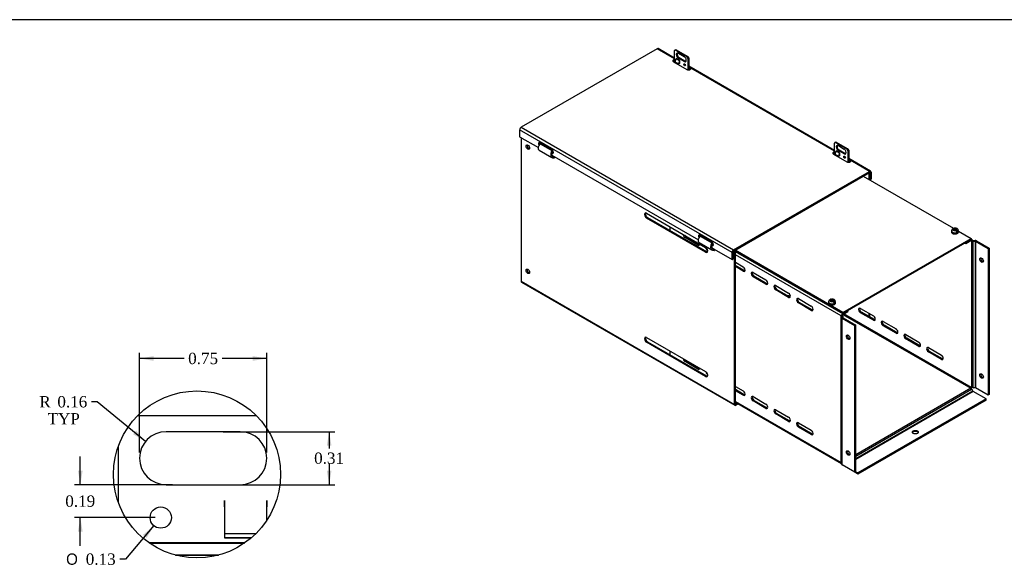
# Model space of a CAD drawing. Header units: inches. Extents: x 1 to 150, y -1 to 99.
# Tile 6 of 7: x 70 to 122, y 70 to 99. Entities that reach past the tile are written whole.
import ezdxf
from ezdxf.enums import TextEntityAlignment as Align
from ezdxf.lldxf.tags import DXFTag

# ---------------------------------------------------------------- set-up
doc = ezdxf.new("R2010")
doc.units = ezdxf.units.IN
doc.header["$MEASUREMENT"] = 0
for name, color, linetype in [('COM55240', 7, 'Continuous'), ('COM55544-5', 7, 'Continuous'), ('COM55545-5', 7, 'Continuous'), ('COM55546-5', 7, 'Continuous'), ('COM55609-5', 7, 'Continuous'), ('Default', 7, 'Continuous'), ('SCS19491', 7, 'Continuous')]:
    doc.layers.add(name, color=color, linetype=linetype)
doc.styles.add('SEACAD_Solid_Edge_ANSI1_Symbols', font='txt')
doc.styles.add('SEACAD_Times_New_Roman', font='times.ttf')
tags = doc.linetypes.add('CENTER2', pattern=[1.125, 0.75, -0.125, 0.125, -0.125]).pattern_tags.tags
tags[10:11] = [DXFTag(74, 4), DXFTag(75, 0), DXFTag(340, '0'), DXFTag(46, 0.0), DXFTag(50, 0.0), DXFTag(44, 0.0), DXFTag(45, 0.0)]
tags[8:9] = [DXFTag(74, 4), DXFTag(75, 0), DXFTag(340, '0'), DXFTag(46, 0.0), DXFTag(50, 0.0), DXFTag(44, 0.0), DXFTag(45, 0.0)]
tags[6:7] = [DXFTag(74, 4), DXFTag(75, 0), DXFTag(340, '0'), DXFTag(46, 0.0), DXFTag(50, 0.0), DXFTag(44, 0.0), DXFTag(45, 0.0)]
tags[4:5] = [DXFTag(74, 4), DXFTag(75, 0), DXFTag(340, '0'), DXFTag(46, 0.0), DXFTag(50, 0.0), DXFTag(44, 0.0), DXFTag(45, 0.0)]
tags = doc.linetypes.add('HIDDEN2', pattern=[0.1875, 0.125, -0.0625]).pattern_tags.tags
tags[6:7] = [DXFTag(74, 4), DXFTag(75, 0), DXFTag(340, '0'), DXFTag(46, 0.0), DXFTag(50, 0.0), DXFTag(44, 0.0), DXFTag(45, 0.0)]
tags[4:5] = [DXFTag(74, 4), DXFTag(75, 0), DXFTag(340, '0'), DXFTag(46, 0.0), DXFTag(50, 0.0), DXFTag(44, 0.0), DXFTag(45, 0.0)]
doc.dimstyles.new('HAMMOND_(STH_-_120x80)', dxfattribs={"dimtxt": 0.6, "dimasz": 0.75, "dimexe": 0.3, "dimexo": 0.3, "dimgap": 0.15, "dimtad": 0, "dimtih": 1, "dimtoh": 1, "dimzin": 0, "dimdsep": 46, "dimtxsty": 'SEACAD_Times_New_Roman', "dimblk1": '_SE_FILLED', "dimblk2": '_SE_FILLED', "dimsah": 1, "dimcen": 0.3, "dimadec": 0, "dimazin": 0, "dimtfac": 0.8, "dimtofl": 0, "dimtmove": 0, "dimatfit": 3, "dimfxl": 1, "dimtolj": 1, "dimtzin": 0, "dimarcsym": 0})

# ---------------------------------------------------------------- blocks, each defined once
blk = doc.blocks.new('SE7')
at = {"layer": 'COM55240', "color": 7, "linetype": 'Continuous'}
for p, q in [((104.274, 97.226), (104.274, 97.85)), ((104.333, 97.893), (104.293, 97.87)), ((104.359, 97.899), (104.319, 97.876)), ((104.319, 97.876), (104.937, 97.519)), ((104.359, 97.899), (104.978, 97.542)), ((104.473, 97.71), (104.783, 97.532)), ((104.301, 97.248), (104.361, 97.431)), ((104.478, 97.146), (104.301, 97.248)), ((104.361, 97.431), (104.538, 97.329)), ((104.363, 97.442), (104.363, 97.442)), ((104.363, 97.44), (104.363, 97.442)), ((104.54, 97.34), (104.363, 97.442)), ((104.473, 97.455), (104.514, 97.478)), ((104.783, 97.276), (104.473, 97.455)), ((104.538, 97.329), (104.478, 97.146)), ((104.514, 97.148), (104.478, 97.146)), ((104.823, 97.3), (104.514, 97.478)), ((104.54, 97.225), (104.514, 97.148)), ((104.54, 97.162), (104.522, 97.172)), ((104.54, 97.208), (104.535, 97.211)), ((104.54, 97.34), (104.54, 97.162)), ((104.54, 97.34), (104.54, 97.34)), ((104.783, 97.276), (104.823, 97.3)), ((104.978, 97.542), (104.937, 97.519)), ((105.022, 97.465), (104.982, 97.442)), ((104.982, 97.442), (104.982, 96.831)), ((105.022, 97.465), (105.022, 96.829)), ((112.818, 92.994), (112.778, 92.971)), ((112.844, 93), (112.804, 92.977)), ((112.804, 92.977), (113.423, 92.62)), ((112.844, 93), (113.463, 92.643)), ((112.76, 92.327), (112.76, 92.951)), ((112.786, 92.349), (112.846, 92.532)), ((112.846, 92.532), (113.023, 92.43)), ((112.848, 92.543), (112.848, 92.543)), ((112.848, 92.541), (112.848, 92.543)), ((113.025, 92.441), (112.848, 92.543)), ((112.959, 92.811), (113.268, 92.633)), ((112.959, 92.556), (112.999, 92.579)), ((113.268, 92.377), (112.959, 92.556)), ((113.308, 92.401), (112.999, 92.579)), ((113.463, 92.643), (113.423, 92.62)), ((113.507, 92.566), (113.467, 92.543)), ((113.467, 92.543), (113.467, 91.932)), ((113.507, 92.566), (113.507, 91.93)), ((112.963, 92.247), (112.786, 92.349)), ((113.023, 92.43), (112.963, 92.247)), ((113, 92.249), (112.963, 92.247)), ((113.025, 92.326), (113, 92.249)), ((113.025, 92.263), (113.007, 92.273)), ((113.025, 92.309), (113.02, 92.312)), ((113.025, 92.441), (113.025, 92.263)), ((113.025, 92.441), (113.025, 92.441)), ((113.268, 92.377), (113.308, 92.401))]:
    blk.add_line(p, q, dxfattribs=at)
for centre, major_axis, start_param, end_param in [((104.355, 97.762), (0.063, -0.108), 2.780226, 3.50296), ((104.395, 97.785), (0.063, -0.108), 2.780226, 3.141593), ((104.473, 97.583), (0.078, -0.135), 2.356194, 5.497787), ((104.514, 97.606), (0.078, -0.135), 3.402495, 5.497787), ((104.342, 97.43), (0.0145, 0.0251), 5.061455, 5.497787), ((104.519, 97.328), (0.0145, 0.0251), 5.061455, 5.497787), ((104.783, 97.404), (-0.078, 0.135), 2.356194, 5.497787), ((104.845, 97.129), (0.0313, -0.0541), 3.842461, 5.582317), ((104.823, 97.427), (-0.078, 0.135), 2.356194, 2.88069), ((104.901, 97.447), (-0.062, 0.108), 4.351022, 5.073756), ((104.941, 97.47), (-0.063, 0.108), 4.351022, 5.073756), ((112.84, 92.863), (0.063, -0.108), 2.780226, 3.50296), ((112.881, 92.886), (0.063, -0.108), 2.780226, 3.141593), ((112.828, 92.531), (0.0145, 0.0251), 5.061455, 5.497787), ((112.959, 92.684), (0.078, -0.135), 2.356194, 5.497787), ((112.999, 92.707), (0.078, -0.135), 3.402495, 5.497787), ((113.268, 92.505), (-0.078, 0.135), 2.356194, 5.497787), ((113.386, 92.548), (-0.062, 0.108), 4.351022, 5.073756), ((113.427, 92.571), (-0.062, 0.108), 4.351022, 5.073756), ((113.004, 92.429), (0.0145, 0.0251), 5.061455, 5.497787), ((113.33, 92.23), (0.0313, -0.0541), 3.842461, 5.582317), ((113.308, 92.528), (-0.078, 0.135), 2.356194, 2.88069)]:
    blk.add_ellipse(centre, major_axis=major_axis, ratio=0.57735, start_param=start_param, end_param=end_param, dxfattribs=at)
for centre in [(104.805, 97.105), (113.29, 92.206)]:
    blk.add_ellipse(centre, major_axis=(0.0313, -0.0541), ratio=0.57735, dxfattribs=at)
at = {"layer": 'COM55544-5', "color": 7, "linetype": 'Continuous'}
for p, q in [((104.227, 97.305), (104.274, 97.278)), ((105.022, 96.905), (105.11, 96.854)), ((105.022, 96.846), (105.048, 96.831)), ((96.132, 93.241), (96.132, 85.62)), ((97.095, 92.572), (97.77, 92.182)), ((97.14, 92.91), (97.764, 92.549)), ((97.221, 92.918), (97.217, 92.865)), ((97.268, 92.891), (97.264, 92.838)), ((97.795, 92.52), (97.764, 92.549)), ((97.767, 92.289), (97.865, 92.233)), ((97.848, 92.167), (97.865, 92.233)), ((97.848, 92.167), (97.876, 92.17)), ((97.896, 92.15), (97.863, 92.169)), ((97.865, 92.233), (97.876, 92.234)), ((97.876, 92.17), (97.89, 92.226)), ((97.9, 92.148), (97.894, 92.223)), ((97.896, 92.15), (97.9, 92.152)), ((97.896, 92.15), (97.9, 92.148)), ((112.712, 92.406), (112.76, 92.379)), ((113.507, 92.006), (113.595, 91.955)), ((113.507, 91.947), (113.533, 91.932)), ((114.546, 91.348), (114.568, 91.335)), ((114.619, 91.364), (114.568, 91.335)), ((114.568, 91.335), (114.568, 91.027)), ((114.597, 91.377), (114.619, 91.364)), ((114.619, 91.364), (114.619, 90.998)), ((102.783, 89.226), (105.921, 87.415)), ((102.834, 89), (102.783, 88.971)), ((105.921, 87.159), (102.783, 88.971)), ((102.834, 89), (105.972, 87.189)), ((105.625, 88.011), (106.25, 87.65)), ((105.707, 88.019), (105.703, 87.966)), ((105.753, 87.992), (105.749, 87.939)), ((105.581, 87.673), (106.255, 87.283)), ((106.281, 87.621), (106.25, 87.65)), ((106.252, 87.39), (106.351, 87.334)), ((106.333, 87.268), (106.351, 87.334)), ((106.333, 87.268), (106.361, 87.271)), ((106.382, 87.251), (106.348, 87.27)), ((106.351, 87.334), (106.362, 87.335)), ((106.361, 87.271), (106.376, 87.327)), ((106.385, 87.249), (106.38, 87.324)), ((106.382, 87.251), (106.385, 87.253)), ((106.382, 87.251), (106.385, 87.249)), ((107.446, 87.223), (107.424, 87.236)), ((107.446, 87.223), (107.497, 87.253)), ((107.446, 79.088), (107.446, 87.223)), ((107.497, 87.253), (107.475, 87.265)), ((107.497, 79.117), (107.497, 87.253)), ((105.972, 87.189), (105.921, 87.159)), ((96.132, 85.62), (107.446, 79.088)), ((96.154, 85.57), (107.468, 79.038)), ((114.568, 83.927), (114.568, 83.757)), ((114.619, 83.898), (114.619, 83.727)), ((102.783, 82.635), (105.921, 80.824)), ((102.834, 82.41), (102.783, 82.38)), ((105.921, 80.569), (102.783, 82.38)), ((102.834, 82.41), (105.972, 80.598)), ((105.972, 80.598), (105.921, 80.569)), ((107.522, 79.102), (107.497, 79.117)), ((107.522, 79.102), (107.601, 79.148)), ((107.522, 79.043), (107.652, 79.118))]:
    blk.add_line(p, q, dxfattribs=at)
for centre, major_axis in [((96.486, 92.734), (0.066, -0.115)), ((96.486, 86.144), (0.067, -0.115))]:
    blk.add_ellipse(centre, major_axis=major_axis, ratio=0.57735, dxfattribs=at)
for centre, major_axis, start_param, end_param in [((96.537, 92.764), (-0.066, 0.115), 0.392819, 2.748773), ((102.783, 89.099), (0.078, -0.135), 2.356194, 5.497787), ((102.834, 89.128), (0.078, -0.135), 3.473487, 5.497787), ((105.921, 87.287), (-0.078, 0.135), 2.356194, 5.497787), ((105.972, 87.316), (-0.078, 0.135), 2.356194, 2.809698), ((96.537, 86.173), (-0.067, 0.115), 0.392819, 2.748773), ((96.208, 85.664), (0.054, 0.0935), 2.356194, 3.141593), ((102.783, 82.508), (0.078, -0.135), 2.356194, 5.497787), ((102.834, 82.537), (0.078, -0.135), 3.473487, 5.497787), ((105.921, 80.696), (-0.078, 0.135), 2.356194, 5.497787), ((105.972, 80.726), (-0.078, 0.135), 2.356194, 2.809698), ((107.522, 79.132), (0.054, 0.0935), 2.356194, 3.926991), ((107.522, 79.132), (0.018, 0.0312), 2.356194, 3.926991)]:
    blk.add_ellipse(centre, major_axis=major_axis, ratio=0.57735, start_param=start_param, end_param=end_param, dxfattribs=at)
for points, knots in [([(97.095, 92.572), (97.091, 92.574), (97.087, 92.577), (97.074, 92.588), (97.066, 92.6), (97.054, 92.627), (97.051, 92.643), (97.048, 92.678), (97.049, 92.698), (97.056, 92.739), (97.061, 92.761), (97.077, 92.804), (97.087, 92.826), (97.111, 92.869), (97.125, 92.89), (97.14, 92.91)], [0.2039603, 0.2039603, 0.2039603, 0.2039603, 0.25, 0.25, 0.375, 0.375, 0.5, 0.5, 0.625, 0.625, 0.75, 0.75, 0.875, 0.875, 1, 1, 1, 1]), ([(97.764, 92.549), (97.752, 92.528), (97.741, 92.506), (97.722, 92.46), (97.714, 92.436), (97.704, 92.39), (97.701, 92.366), (97.699, 92.322), (97.701, 92.301), (97.709, 92.263), (97.715, 92.245), (97.732, 92.215), (97.743, 92.202), (97.768, 92.182), (97.782, 92.175), (97.813, 92.167), (97.83, 92.166), (97.848, 92.167)], [0, 0, 0, 0, 0.125, 0.125, 0.25, 0.25, 0.375, 0.375, 0.5, 0.5, 0.625, 0.625, 0.75, 0.75, 0.875, 0.875, 1, 1, 1, 1]), ([(97.795, 92.52), (97.786, 92.505), (97.778, 92.488), (97.765, 92.453), (97.76, 92.436), (97.753, 92.401), (97.751, 92.383), (97.751, 92.35), (97.752, 92.335), (97.759, 92.306), (97.764, 92.292), (97.777, 92.27), (97.785, 92.26), (97.804, 92.245), (97.815, 92.239), (97.839, 92.233), (97.852, 92.232), (97.865, 92.233)], [0, 0, 0, 0, 0.125, 0.125, 0.25, 0.25, 0.375, 0.375, 0.5, 0.5, 0.625, 0.625, 0.75, 0.75, 0.875, 0.875, 1, 1, 1, 1]), ([(97.876, 92.17), (97.878, 92.17), (97.881, 92.17), (97.886, 92.168), (97.888, 92.167), (97.892, 92.163), (97.893, 92.161), (97.895, 92.156), (97.896, 92.153), (97.896, 92.15)], [0, 0, 0, 0, 0.25, 0.25, 0.5, 0.5, 0.75, 0.75, 1, 1, 1, 1]), ([(105.581, 87.673), (105.577, 87.675), (105.573, 87.678), (105.559, 87.69), (105.551, 87.701), (105.54, 87.728), (105.536, 87.744), (105.533, 87.779), (105.534, 87.799), (105.541, 87.84), (105.547, 87.862), (105.562, 87.905), (105.573, 87.927), (105.596, 87.97), (105.61, 87.991), (105.625, 88.011)], [0.2039603, 0.2039603, 0.2039603, 0.2039603, 0.25, 0.25, 0.375, 0.375, 0.5, 0.5, 0.625, 0.625, 0.75, 0.75, 0.875, 0.875, 1, 1, 1, 1]), ([(106.25, 87.65), (106.237, 87.629), (106.226, 87.607), (106.207, 87.561), (106.2, 87.537), (106.189, 87.491), (106.186, 87.467), (106.185, 87.423), (106.186, 87.402), (106.194, 87.364), (106.201, 87.346), (106.217, 87.316), (106.228, 87.303), (106.253, 87.283), (106.267, 87.276), (106.298, 87.268), (106.315, 87.267), (106.333, 87.268)], [0, 0, 0, 0, 0.125, 0.125, 0.25, 0.25, 0.375, 0.375, 0.5, 0.5, 0.625, 0.625, 0.75, 0.75, 0.875, 0.875, 1, 1, 1, 1]), ([(106.281, 87.621), (106.272, 87.606), (106.264, 87.589), (106.25, 87.554), (106.245, 87.537), (106.238, 87.502), (106.236, 87.484), (106.236, 87.451), (106.237, 87.436), (106.244, 87.407), (106.249, 87.393), (106.262, 87.371), (106.27, 87.361), (106.289, 87.346), (106.3, 87.34), (106.324, 87.334), (106.337, 87.333), (106.351, 87.334)], [0, 0, 0, 0, 0.125, 0.125, 0.25, 0.25, 0.375, 0.375, 0.5, 0.5, 0.625, 0.625, 0.75, 0.75, 0.875, 0.875, 1, 1, 1, 1]), ([(106.361, 87.271), (106.364, 87.271), (106.366, 87.271), (106.371, 87.269), (106.373, 87.268), (106.377, 87.264), (106.378, 87.262), (106.381, 87.257), (106.381, 87.254), (106.382, 87.251)], [0, 0, 0, 0, 0.25, 0.25, 0.5, 0.5, 0.75, 0.75, 1, 1, 1, 1])]:
    blk.add_open_spline(points, degree=3, knots=knots, dxfattribs=at)
at = {"layer": 'COM55545-5', "color": 7, "linetype": 'Continuous'}
for p, q in [((103.35, 97.955), (96.132, 93.788)), ((104.274, 97.422), (103.35, 97.955)), ((104.274, 97.458), (103.404, 97.961)), ((104.219, 97.258), (104.926, 96.85)), ((104.535, 97.212), (104.54, 97.21)), ((104.54, 97.214), (104.537, 97.216)), ((104.823, 97.141), (104.801, 97.154)), ((104.844, 97.107), (104.806, 97.129)), ((112.76, 92.559), (105.022, 97.027)), ((105.109, 96.954), (105.022, 97.004)), ((105.1, 96.891), (105.022, 96.936)), ((105.022, 96.931), (105.127, 96.87)), ((105.1, 96.891), (105.109, 96.954)), ((105.13, 96.869), (105.1, 96.891)), ((105.13, 96.928), (105.13, 96.874)), ((112.76, 92.523), (105.13, 96.928)), ((107.325, 87.149), (96.055, 93.656)), ((96.055, 93.656), (96.055, 93.285)), ((96.132, 93.788), (107.401, 87.282)), ((96.055, 93.285), (97.052, 92.71)), ((97.757, 92.609), (97.138, 92.966)), ((97.768, 92.457), (97.808, 92.434)), ((97.808, 92.434), (97.757, 92.405)), ((97.763, 92.299), (105.537, 87.811)), ((112.704, 92.359), (113.411, 91.951)), ((113.021, 92.313), (113.025, 92.311)), ((113.025, 92.318), (113.023, 92.319)), ((113.308, 92.242), (113.286, 92.255)), ((113.325, 92.217), (113.288, 92.238)), ((114.673, 91.454), (113.507, 92.128)), ((113.602, 92.057), (113.507, 92.112)), ((113.588, 91.993), (113.507, 92.039)), ((113.507, 92.032), (113.613, 91.971)), ((113.602, 92.057), (113.588, 91.993)), ((114.619, 91.449), (113.615, 92.029)), ((113.615, 91.975), (113.615, 92.029)), ((107.401, 87.282), (114.619, 91.449)), ((114.696, 91.405), (114.696, 91.034)), ((107.401, 87.223), (114.619, 91.39)), ((114.619, 91.39), (114.645, 91.376)), ((114.645, 91.005), (114.619, 91.02)), ((114.645, 91.376), (114.645, 91.005)), ((114.696, 91.034), (114.645, 91.005)), ((106.242, 87.71), (105.623, 88.067)), ((106.293, 87.535), (106.242, 87.506)), ((106.249, 87.4), (107.325, 86.779)), ((106.253, 87.558), (106.293, 87.535)), ((107.325, 86.779), (107.325, 87.149)), ((107.325, 86.779), (107.376, 86.808)), ((107.376, 86.808), (107.376, 87.179))]:
    blk.add_line(p, q, dxfattribs=at)
for centre, radius, start, end in [((105.092, 96.918), 0.0395, 13.8922, 64.7824), ((113.549, 91.918), 0.0844, 40.755, 62.5142)]:
    blk.add_arc(centre, radius, start, end, dxfattribs=at)
for centre, major_axis, start_param, end_param in [((103.35, 97.867), (-0.054, -0.0935), 3.141593, 3.926991), ((104.307, 97.309), (0.125, 0), 1.834041, 3.926991), ((104.307, 97.25), (0.125, 0), 1.834041, 2.722104), ((105.014, 96.901), (-0.125, 0), 0.785398, 3.524275), ((96.132, 93.7), (-0.054, -0.0935), 3.926991, 5.497787), ((97.138, 92.864), (0.062, -0.108), 2.356194, 4.83829), ((97.189, 92.894), (0.063, -0.108), 3.561081, 4.543892), ((97.757, 92.507), (-0.062, 0.108), 2.356194, 5.497787), ((112.792, 92.41), (0.125, 0), 1.834041, 3.926991), ((97.808, 92.536), (-0.062, 0.108), 2.356194, 2.722104), ((112.792, 92.351), (0.125, 0), 1.834041, 2.722104), ((113.499, 92.002), (-0.125, 0), 0.785398, 3.524275), ((114.619, 91.361), (-0.054, -0.0935), 2.356194, 3.926991), ((114.619, 91.361), (-0.018, -0.0312), 2.356194, 3.926991), ((105.623, 87.965), (0.062, -0.108), 2.356194, 4.83829), ((105.674, 87.995), (0.063, -0.108), 3.561081, 4.543892), ((106.242, 87.608), (-0.063, 0.108), 2.356194, 5.497787), ((106.293, 87.637), (-0.062, 0.108), 2.356194, 2.722104), ((107.401, 87.193), (0.054, 0.0935), 0.785398, 2.356194), ((107.401, 87.193), (0.018, 0.0312), 0.785398, 2.356194)]:
    blk.add_ellipse(centre, major_axis=major_axis, ratio=0.57735, start_param=start_param, end_param=end_param, dxfattribs=at)
blk.add_open_spline([(113.615, 92.029), (113.617, 92.034), (113.617, 92.039), (113.614, 92.046), (113.613, 92.049), (113.608, 92.053), (113.605, 92.055), (113.602, 92.057)], degree=3, knots=[0, 0, 0, 0, 0.5, 0.5, 0.75, 0.75, 1, 1, 1, 1], dxfattribs=at)
at = {"layer": 'COM55546-5', "color": 7, "linetype": 'Continuous'}
for p, q in [((104.021, 88.512), (104.021, 88.315)), ((104.878, 87.965), (104.827, 87.935)), ((105.512, 87.54), (104.827, 87.935)), ((105.563, 87.569), (104.878, 87.965)), ((119.713, 87.619), (119.99, 87.779)), ((119.99, 87.779), (120.015, 87.764)), ((120.044, 87.843), (120.001, 87.868)), ((120.015, 87.764), (120.066, 87.794)), ((120.015, 87.764), (120.015, 79.986)), ((120.092, 87.788), (120.209, 87.788)), ((120.092, 87.746), (120.209, 87.746)), ((120.092, 87.746), (120.092, 80)), ((120.209, 87.746), (120.209, 79.969)), ((120.285, 87.769), (120.961, 87.379)), ((105.563, 87.569), (105.512, 87.54)), ((106.03, 87.242), (106.029, 87.241)), ((106.031, 87.24), (106.029, 87.241)), ((119.672, 87.642), (119.713, 87.619)), ((119.713, 87.666), (119.713, 87.619)), ((120.234, 87.74), (120.91, 87.35)), ((120.234, 87.74), (120.234, 79.963)), ((120.91, 87.35), (120.961, 87.379)), ((120.91, 87.35), (120.91, 79.573)), ((120.961, 87.379), (120.961, 79.603)), ((107.497, 87.199), (113.19, 83.912)), ((113.114, 83.78), (107.497, 87.023)), ((107.497, 86.623), (107.916, 86.381)), ((107.967, 86.181), (107.497, 86.453)), ((107.916, 86.152), (107.497, 86.394)), ((107.967, 86.181), (107.916, 86.152)), ((108.433, 86.083), (109.118, 85.687)), ((108.484, 85.883), (108.433, 85.853)), ((109.118, 85.458), (108.433, 85.853)), ((109.169, 85.487), (108.484, 85.883)), ((109.169, 85.487), (109.118, 85.458)), ((109.635, 85.389), (110.321, 84.993)), ((109.686, 85.189), (109.635, 85.159)), ((110.321, 84.764), (109.635, 85.159)), ((110.371, 84.793), (109.686, 85.189)), ((110.399, 84.904), (110.289, 84.841)), ((110.371, 84.793), (110.321, 84.764)), ((110.837, 84.695), (111.523, 84.299)), ((110.888, 84.495), (110.837, 84.465)), ((111.523, 84.07), (110.837, 84.465)), ((111.574, 84.099), (110.888, 84.495)), ((111.574, 84.099), (111.523, 84.07)), ((114.133, 84.179), (114.818, 83.783)), ((113.165, 83.809), (113.114, 83.78)), ((113.114, 76.001), (113.114, 83.78)), ((113.125, 83.765), (113.125, 83.698)), ((113.125, 75.921), (113.125, 83.698)), ((113.156, 83.654), (113.832, 83.264)), ((113.156, 75.877), (113.156, 83.654)), ((113.19, 83.853), (113.468, 84.013)), ((113.197, 83.765), (113.197, 83.698)), ((113.202, 83.86), (119.99, 79.942)), ((113.207, 83.683), (113.883, 83.293)), ((120.015, 79.986), (113.253, 83.89)), ((113.468, 84.06), (113.468, 84.013)), ((114.133, 83.949), (114.184, 83.979)), ((114.818, 83.554), (114.133, 83.949)), ((114.869, 83.583), (114.184, 83.979)), ((114.818, 83.554), (114.869, 83.583)), ((113.883, 83.293), (113.832, 83.264)), ((113.832, 75.487), (113.832, 83.264)), ((113.883, 75.516), (113.883, 83.293)), ((115.335, 83.485), (116.02, 83.089)), ((115.335, 83.255), (115.386, 83.285)), ((116.02, 82.86), (115.335, 83.255)), ((116.071, 82.889), (115.386, 83.285)), ((116.02, 82.86), (116.071, 82.889)), ((116.537, 82.791), (117.222, 82.395)), ((116.537, 82.561), (116.588, 82.591)), ((117.222, 82.166), (116.537, 82.561)), ((117.273, 82.195), (116.588, 82.591)), ((117.222, 82.166), (117.273, 82.195)), ((117.739, 82.097), (118.424, 81.701)), ((104.021, 81.921), (104.021, 81.725)), ((117.739, 81.867), (117.79, 81.897)), ((118.424, 81.472), (117.739, 81.867)), ((118.475, 81.501), (117.79, 81.897)), ((118.424, 81.472), (118.475, 81.501)), ((104.878, 81.382), (104.827, 81.353)), ((105.512, 80.957), (104.827, 81.353)), ((105.563, 80.987), (104.878, 81.382)), ((105.563, 80.987), (105.512, 80.957)), ((106.029, 80.659), (106.029, 80.659)), ((106.029, 80.659), (106.029, 80.659)), ((107.497, 80.041), (107.916, 79.799)), ((119.99, 79.942), (113.883, 76.416)), ((120.092, 80), (120.146, 79.969)), ((120.209, 79.969), (120.146, 79.969)), ((120.91, 79.573), (120.234, 79.963)), ((107.967, 79.598), (107.497, 79.87)), ((107.916, 79.569), (107.497, 79.811)), ((107.967, 79.598), (107.916, 79.569)), ((108.433, 79.5), (109.118, 79.105)), ((120.015, 79.868), (113.883, 76.327)), ((120.101, 79.782), (113.883, 76.192)), ((120.119, 79.763), (113.883, 76.163)), ((120.068, 79.837), (120.015, 79.868)), ((120.101, 79.782), (120.068, 79.837)), ((120.794, 79.373), (120.119, 79.763)), ((120.961, 79.603), (120.91, 79.573)), ((107.497, 79.244), (113.114, 76.001)), ((107.497, 79.208), (113.125, 75.959)), ((108.484, 79.3), (108.433, 79.271)), ((109.118, 78.875), (108.433, 79.271)), ((109.169, 78.904), (108.484, 79.3)), ((109.169, 78.904), (109.118, 78.875)), ((120.794, 79.373), (113.999, 75.45)), ((120.794, 79.314), (113.999, 75.391)), ((120.794, 79.314), (120.794, 79.373)), ((109.635, 78.806), (110.321, 78.41)), ((109.686, 78.606), (109.635, 78.577)), ((110.321, 78.181), (109.635, 78.577)), ((110.371, 78.21), (109.686, 78.606)), ((110.371, 78.21), (110.321, 78.181)), ((110.837, 78.112), (111.523, 77.716)), ((110.888, 77.912), (110.837, 77.883)), ((111.523, 77.487), (110.837, 77.883)), ((111.574, 77.516), (110.888, 77.912)), ((111.574, 77.516), (111.523, 77.487)), ((113.114, 76.001), (113.125, 76.007)), ((113.832, 75.487), (113.156, 75.877)), ((113.832, 75.487), (113.883, 75.516)), ((113.999, 75.391), (113.832, 75.487)), ((113.883, 75.517), (113.999, 75.45)), ((113.999, 75.391), (113.999, 75.45))]:
    blk.add_line(p, q, dxfattribs=at)
for centre, start, end in [((119.814, 79.839), 8.0917, 30.1215), ((120.016, 80.189), 269.8785, 291.9083)]:
    blk.add_arc(centre, 0.204, start, end, dxfattribs=at)
for centre, major_axis, start_param, end_param in [((104.827, 88.05), (0.07, -0.122), 3.960805, 5.497787), ((104.878, 88.079), (0.07, -0.122), 4.504887, 5.497787), ((119.99, 87.75), (-0.018, -0.0312), 2.356194, 3.926991), ((119.99, 87.75), (-0.054, -0.0935), 2.356194, 3.788477), ((120.092, 87.809), (0.108, 0), 3.926991, 4.712389), ((120.092, 87.809), (0.036, 0), 3.926991, 4.712389), ((120.209, 87.725), (0.108, 0), 0.785398, 1.570796), ((120.209, 87.725), (0.036, 0), 0.785398, 1.570796), ((105.512, 87.654), (-0.07, 0.122), 2.356194, 3.893177), ((105.563, 87.684), (-0.07, 0.122), 2.356194, 2.770793), ((106.029, 87.356), (0.07, -0.122), 3.964285, 5.497787), ((120.607, 86.767), (0.066, -0.115), 3.534412, 5.890366), ((107.916, 86.266), (-0.07, 0.122), 2.356194, 5.497787), ((107.967, 86.296), (-0.07, 0.122), 2.356194, 2.770793), ((108.433, 85.968), (0.07, -0.122), 2.356194, 5.497787), ((108.484, 85.997), (0.07, -0.122), 3.512392, 5.497787), ((109.118, 85.572), (-0.07, 0.122), 2.356194, 5.497787), ((109.169, 85.602), (-0.07, 0.122), 2.356194, 2.770793), ((109.635, 85.274), (0.07, -0.122), 2.356194, 5.497787), ((109.686, 85.303), (0.07, -0.122), 3.512392, 5.497787), ((110.321, 84.878), (-0.07, 0.122), 2.356194, 5.497787), ((110.371, 84.908), (-0.07, 0.122), 2.356194, 2.770793), ((110.837, 84.58), (0.07, -0.122), 2.356194, 5.497787), ((110.888, 84.609), (0.07, -0.122), 3.512392, 5.497787), ((111.523, 84.184), (-0.07, 0.122), 2.356194, 5.497787), ((111.574, 84.214), (-0.07, 0.122), 2.356194, 2.770793), ((114.133, 84.064), (0.07, -0.122), 2.356194, 5.497787), ((114.184, 84.093), (0.07, -0.122), 3.512392, 5.497787), ((113.19, 83.824), (0.054, 0.0935), 0.785398, 2.356194), ((113.089, 83.765), (-0.036, 0), 3.141593, 3.926991), ((113.233, 83.698), (-0.108, 0), 0, 0.785398), ((113.19, 83.824), (0.018, 0.0312), 0.785398, 2.356194), ((113.089, 83.765), (-0.108, 0), 3.141593, 3.926991), ((113.233, 83.698), (-0.036, 0), 0, 0.785398), ((114.818, 83.668), (-0.07, 0.122), 2.356194, 5.497787), ((114.869, 83.698), (-0.07, 0.122), 2.356194, 2.770793), ((115.335, 83.37), (0.07, -0.122), 2.356194, 5.497787), ((115.386, 83.399), (0.07, -0.122), 3.512392, 5.497787), ((116.02, 82.974), (-0.07, 0.122), 2.356194, 5.497787), ((113.529, 82.681), (0.066, -0.115), 3.534412, 5.890366), ((116.071, 83.004), (-0.07, 0.122), 2.356194, 2.770793), ((116.537, 82.676), (0.07, -0.122), 2.356194, 5.497787), ((116.588, 82.705), (0.07, -0.122), 3.512392, 5.497787), ((117.222, 82.28), (-0.07, 0.122), 2.356194, 5.497787), ((117.273, 82.31), (-0.07, 0.122), 2.356194, 2.770793), ((117.739, 81.982), (0.07, -0.122), 2.356194, 5.497787), ((117.79, 82.011), (0.07, -0.122), 3.512392, 5.497787), ((104.827, 81.467), (0.07, -0.122), 4.032167, 5.497787), ((118.424, 81.586), (-0.07, 0.122), 2.356194, 5.497787), ((118.475, 81.616), (-0.07, 0.122), 2.356194, 2.770793), ((104.878, 81.497), (0.07, -0.122), 4.592472, 5.497787), ((105.512, 81.072), (-0.07, 0.122), 2.356194, 3.821815), ((105.563, 81.101), (-0.07, 0.122), 2.356194, 2.770793), ((106.029, 80.773), (0.07, -0.122), 4.036096, 5.497787), ((120.607, 80.623), (0.066, -0.115), 3.534412, 5.890366), ((119.99, 79.971), (-0.018, -0.0312), 0.785398, 2.356194), ((119.99, 79.971), (-0.054, -0.0935), 1.028266, 2.113357), ((120.209, 79.949), (0.036, 0), 0.785398, 1.570796), ((107.916, 79.684), (-0.07, 0.122), 2.356194, 5.497787), ((107.967, 79.713), (-0.07, 0.122), 2.356194, 2.770793), ((108.433, 79.385), (0.07, -0.122), 2.356194, 5.497787), ((108.484, 79.415), (0.07, -0.122), 3.512392, 5.497787), ((120.119, 79.792), (0.018, -0.0312), 4.712389, 5.497787), ((109.118, 78.99), (-0.07, 0.122), 2.356194, 5.497787), ((109.169, 79.019), (-0.07, 0.122), 2.356194, 2.770793), ((109.635, 78.691), (0.07, -0.122), 2.356194, 5.497787), ((109.686, 78.721), (0.07, -0.122), 3.512392, 5.497787), ((110.321, 78.296), (-0.07, 0.122), 2.356194, 5.497787), ((110.371, 78.325), (-0.07, 0.122), 2.356194, 2.770793), ((110.837, 77.997), (0.07, -0.122), 2.356194, 5.497787), ((110.888, 78.027), (0.07, -0.122), 3.512392, 5.497787), ((111.523, 77.602), (-0.07, 0.122), 2.356194, 5.497787), ((111.574, 77.631), (-0.07, 0.122), 2.356194, 2.770793), ((117.043, 77.557), (0.156, 0), 0.331895, 2.809698), ((113.529, 76.537), (0.067, -0.115), 3.534412, 5.890366), ((113.19, 76.045), (0.054, 0.0935), 2.356194, 2.887929), ((113.233, 75.921), (0.108, 0), 3.141593, 3.926991)]:
    blk.add_ellipse(centre, major_axis=major_axis, ratio=0.57735, start_param=start_param, end_param=end_param, dxfattribs=at)
for centre, major_axis in [((120.556, 86.738), (0.066, -0.115)), ((113.478, 82.651), (-0.066, 0.115)), ((120.556, 80.594), (0.066, -0.115)), ((117.043, 77.615), (-0.156, 0)), ((113.478, 76.507), (-0.066, 0.115))]:
    blk.add_ellipse(centre, major_axis=major_axis, ratio=0.57735, dxfattribs=at)
blk.add_open_spline([(113.125, 76.019), (113.125, 76.017), (113.124, 76.014), (113.12, 76.008), (113.117, 76.005), (113.114, 76.001)], degree=3, knots=[0, 0, 0, 0, 0.5, 0.5, 1, 1, 1, 1], dxfattribs=at)
at = {"layer": 'COM55609-5', "color": 7, "linetype": 'Continuous'}
for p, q in [((114.279, 91.194), (119.071, 88.427)), ((119.333, 88.276), (120.001, 87.891)), ((113.201, 83.965), (120.001, 87.891)), ((120.001, 87.832), (113.201, 83.906)), ((120.001, 87.832), (120.001, 87.891)), ((113.201, 83.965), (107.48, 87.268)), ((113.201, 83.906), (107.497, 87.199)), ((113.201, 83.906), (113.201, 83.965))]:
    blk.add_line(p, q, dxfattribs=at)
at = {"layer": 'SCS19491', "color": 7, "linetype": 'Continuous'}
for p, q in [((118.958, 88.293), (118.958, 88.244)), ((119.039, 88.326), (119.083, 88.303)), ((119.059, 88.392), (119.101, 88.368)), ((119.101, 88.368), (119.059, 88.342)), ((119.083, 88.303), (119.101, 88.317)), ((119.101, 88.368), (119.101, 88.317)), ((119.133, 88.337), (119.101, 88.356)), ((119.101, 88.317), (119.143, 88.344)), ((119.142, 88.394), (119.102, 88.417)), ((119.182, 88.419), (119.142, 88.394)), ((119.142, 88.343), (119.142, 88.394)), ((119.143, 88.344), (119.19, 88.317)), ((119.184, 88.359), (119.152, 88.339)), ((119.204, 88.428), (119.182, 88.419)), ((119.184, 88.369), (119.228, 88.397)), ((119.233, 88.341), (119.184, 88.369)), ((119.184, 88.369), (119.184, 88.32)), ((119.248, 88.405), (119.204, 88.428)), ((119.204, 88.382), (119.204, 88.428)), ((119.297, 88.243), (119.225, 88.284)), ((119.333, 88.244), (119.333, 88.293)), ((112.537, 84.627), (112.579, 84.603)), ((112.619, 84.628), (112.579, 84.651)), ((112.66, 84.653), (112.619, 84.628)), ((112.619, 84.577), (112.619, 84.628)), ((112.682, 84.663), (112.66, 84.653)), ((112.662, 84.604), (112.706, 84.631)), ((112.726, 84.64), (112.682, 84.663)), ((112.682, 84.616), (112.682, 84.663)), ((112.436, 84.528), (112.436, 84.479)), ((112.516, 84.56), (112.56, 84.537)), ((112.579, 84.603), (112.536, 84.576)), ((112.56, 84.537), (112.578, 84.551)), ((112.578, 84.551), (112.621, 84.578)), ((112.579, 84.603), (112.579, 84.552)), ((112.611, 84.572), (112.579, 84.59)), ((112.621, 84.578), (112.668, 84.551)), ((112.662, 84.593), (112.63, 84.573)), ((112.71, 84.576), (112.662, 84.604)), ((112.662, 84.604), (112.662, 84.555)), ((112.775, 84.477), (112.703, 84.519)), ((112.811, 84.479), (112.811, 84.528))]:
    blk.add_line(p, q, dxfattribs=at)
for centre, radius, start, end in [((119.079, 88.297), 0.12, 125.9678, 181.3101), ((119.119, 88.246), 0.113, 122.3801, 135.361), ((119.145, 88.197), 0.243, 61.865, 110.8154), ((119.113, 88.196), 0.144, 9.0275, 57.3569), ((119.264, 88.341), 0.0663, 104.2365, 122.8956), ((119.155, 88.22), 0.144, 9.0278, 57.3565), ((119.2, 88.293), 0.132, 0.2217, 63.1179), ((112.557, 84.531), 0.12, 125.9678, 181.3101), ((112.623, 84.431), 0.243, 61.865, 110.8154), ((112.742, 84.576), 0.0663, 104.2365, 122.8956), ((112.678, 84.527), 0.132, 0.2217, 63.1179), ((112.597, 84.481), 0.113, 122.3801, 135.361), ((112.591, 84.43), 0.144, 9.0275, 57.3569), ((112.633, 84.455), 0.144, 9.0278, 57.3565)]:
    blk.add_arc(centre, radius, start, end, dxfattribs=at)
for centre, major_axis, start_param, end_param in [((119.146, 88.293), (0.187, 0), 3.138596, 6.283185), ((119.146, 88.367), (0.0975, 0), 2.668961, 3.601967), ((119.146, 88.367), (-0.0975, 0), 1.086759, 2.043428), ((119.146, 88.367), (0.0975, 0), 1.189355, 2.043428), ((119.146, 88.367), (-0.0975, 0), 2.668961, 3.704562), ((119.146, 88.293), (0.187, 0), 0, 0.001447), ((119.146, 88.244), (-0.188, 0), 6.256969, 6.283185), ((119.146, 88.244), (-0.188, 0), 0, 3.141593), ((119.146, 88.306), (0.186, 0), 5.336001, 5.659573), ((119.146, 88.244), (-0.188, 0), 3.141593, 3.161877), ((112.624, 84.601), (0.0975, 0), 2.668961, 3.601967), ((112.624, 84.601), (0.0975, 0), 1.189355, 2.043428), ((112.624, 84.601), (-0.0975, 0), 2.668961, 3.704562), ((112.624, 84.528), (0.187, 0), 3.138596, 6.283185), ((112.624, 84.479), (-0.188, 0), 6.256969, 6.283185), ((112.624, 84.479), (-0.188, 0), 0, 3.141593), ((112.624, 84.601), (-0.0975, 0), 1.086759, 2.043428), ((112.624, 84.54), (0.186, 0), 5.336001, 5.659573), ((112.624, 84.528), (0.187, 0), 0, 0.001447), ((112.624, 84.479), (-0.188, 0), 3.141593, 3.161877)]:
    blk.add_ellipse(centre, major_axis=major_axis, ratio=0.57735, start_param=start_param, end_param=end_param, dxfattribs=at)
for points, knots in [([(119.008, 88.395), (119.009, 88.395), (119.009, 88.395), (119.012, 88.397), (119.014, 88.399), (119.02, 88.401), (119.023, 88.401), (119.03, 88.402), (119.033, 88.402), (119.04, 88.4), (119.044, 88.399), (119.052, 88.396), (119.055, 88.395), (119.059, 88.392)], [0.3595469, 0.3595469, 0.3595469, 0.3595469, 0.375, 0.375, 0.5, 0.5, 0.625, 0.625, 0.75, 0.75, 0.875, 0.875, 1, 1, 1, 1]), ([(119.102, 88.417), (119.098, 88.419), (119.094, 88.421), (119.087, 88.424), (119.083, 88.425), (119.076, 88.426), (119.072, 88.426), (119.066, 88.426), (119.063, 88.425), (119.057, 88.423), (119.054, 88.422), (119.049, 88.418), (119.047, 88.416), (119.043, 88.41), (119.041, 88.407), (119.039, 88.4), (119.038, 88.397), (119.037, 88.393)], [0, 0, 0, 0, 0.125, 0.125, 0.25, 0.25, 0.375, 0.375, 0.5, 0.5, 0.625, 0.625, 0.75, 0.75, 0.875, 0.875, 1, 1, 1, 1]), ([(118.959, 88.248), (118.959, 88.247), (118.957, 88.237), (118.962, 88.216), (118.977, 88.19), (118.998, 88.169), (119.012, 88.16), (119.019, 88.156)], [0, 0, 0, 0, 0.019075, 0.292941, 0.562461, 0.841665, 1, 1, 1, 1]), ([(119.019, 88.156), (119.025, 88.153), (119.042, 88.144), (119.077, 88.132), (119.121, 88.125), (119.167, 88.125), (119.212, 88.132), (119.253, 88.145), (119.288, 88.164), (119.315, 88.188), (119.329, 88.215), (119.335, 88.236), (119.333, 88.246), (119.333, 88.247)], [0, 0, 0, 0, 0.056885, 0.163155, 0.269124, 0.374871, 0.480841, 0.587439, 0.695264, 0.804525, 0.898938, 0.990084, 1, 1, 1, 1]), ([(112.486, 84.629), (112.486, 84.629), (112.486, 84.629), (112.489, 84.631), (112.492, 84.633), (112.498, 84.635), (112.501, 84.636), (112.508, 84.636), (112.511, 84.636), (112.518, 84.635), (112.522, 84.634), (112.529, 84.631), (112.533, 84.629), (112.537, 84.627)], [0.3595469, 0.3595469, 0.3595469, 0.3595469, 0.375, 0.375, 0.5, 0.5, 0.625, 0.625, 0.75, 0.75, 0.875, 0.875, 1, 1, 1, 1]), ([(112.579, 84.651), (112.575, 84.653), (112.572, 84.655), (112.564, 84.658), (112.561, 84.659), (112.553, 84.66), (112.55, 84.661), (112.543, 84.66), (112.54, 84.66), (112.534, 84.657), (112.532, 84.656), (112.527, 84.652), (112.525, 84.65), (112.521, 84.645), (112.519, 84.642), (112.516, 84.635), (112.516, 84.631), (112.515, 84.627)], [0, 0, 0, 0, 0.125, 0.125, 0.25, 0.25, 0.375, 0.375, 0.5, 0.5, 0.625, 0.625, 0.75, 0.75, 0.875, 0.875, 1, 1, 1, 1]), ([(112.437, 84.482), (112.436, 84.482), (112.434, 84.472), (112.44, 84.45), (112.454, 84.424), (112.475, 84.404), (112.49, 84.395), (112.496, 84.391)], [0, 0, 0, 0, 0.019075, 0.292941, 0.562461, 0.841665, 1, 1, 1, 1]), ([(112.496, 84.391), (112.503, 84.387), (112.52, 84.378), (112.555, 84.367), (112.599, 84.36), (112.645, 84.359), (112.69, 84.366), (112.731, 84.379), (112.766, 84.398), (112.792, 84.423), (112.807, 84.45), (112.813, 84.471), (112.811, 84.48), (112.811, 84.481)], [0, 0, 0, 0, 0.056885, 0.163155, 0.269124, 0.374871, 0.480841, 0.587439, 0.695264, 0.804525, 0.898938, 0.990084, 1, 1, 1, 1])]:
    blk.add_open_spline(points, degree=3, knots=knots, dxfattribs=at)
blk = doc.blocks.new('SE10')
at = {"layer": 'COM55240', "color": 7, "linetype": 'Continuous'}
for p, q in [((82.091, 78.483), (75.787, 78.483)), ((81.236, 77.639), (77.298, 77.639)), ((74.767, 76.858), (74.767, 73.886)), ((77.298, 74.827), (81.236, 74.827)), ((80.392, 73.983), (80.392, 72.014)), ((80.393, 73.983), (80.392, 73.983)), ((80.393, 73.656), (80.393, 73.983)), ((80.393, 73.656), (80.393, 72.02)), ((82.642, 73.983), (82.641, 73.983)), ((82.641, 73.983), (82.641, 73.656)), ((82.641, 72.942), (82.641, 73.656)), ((82.642, 72.943), (82.642, 73.983)), ((80.392, 72.014), (81.826, 72.014)), ((80.393, 72.02), (81.834, 72.02))]:
    blk.add_line(p, q, dxfattribs=at)
at = {"layer": 'COM55240', "color": 7, "linetype": 'HIDDEN2'}
blk.add_line((80.393, 72.237), (82.067, 72.237), dxfattribs=at)
at = {"layer": 'COM55240', "color": 7, "linetype": 'Continuous'}
blk.add_circle((77.017, 73.083), 0.562, dxfattribs=at)
for centre, start, end in [((77.298, 76.233), 90, 270), ((81.236, 76.233), 270, 90)]:
    blk.add_arc(centre, 1.406, start, end, dxfattribs=at)
at = {"layer": 'COM55544-5', "color": 7, "linetype": 'HIDDEN2'}
blk.add_line((80.092, 71.096), (77.785, 71.096), dxfattribs=at)
at = {"layer": 'COM55545-5', "color": 7, "linetype": 'HIDDEN2'}
for p, q in [((81.479, 71.744), (76.399, 71.744)), ((77.803, 71.091), (80.074, 71.091))]:
    blk.add_line(p, q, dxfattribs=at)
at = {"layer": 'COM55545-5', "color": 7, "linetype": 'Continuous'}
blk.add_line((76.419, 71.73), (81.458, 71.73), dxfattribs=at)
blk = doc.blocks.new('DMBLK1908')
at = {"layer": 'Default', "linetype": 'Continuous', "transparency": 16777216}
for points in [[(86.075, 76.889), (85.95, 77.639), (85.825, 76.889)], [(86.075, 75.577), (85.825, 75.577), (85.95, 74.827)]]:
    blk.add_hatch(color=7, dxfattribs=at).paths.add_polyline_path(points)
at = {"layer": 'Default', "color": 7, "linetype": 'Continuous', "transparency": 16777216}
for p, q in [((80.336, 77.639), (86.25, 77.639)), ((85.95, 77.639), (85.95, 76.743)), ((85.95, 75.933), (85.95, 74.827)), ((79.567, 74.827), (86.25, 74.827))]:
    blk.add_line(p, q, dxfattribs=at)
at = {"layer": 'Default', "color": 7, "linetype": 'Continuous', "transparency": 16777216, "style": 'SEACAD_Times_New_Roman'}
blk.add_text('0.31', height=0.6, dxfattribs=at).set_placement((85.154, 76.533), align=Align.TOP_LEFT)
blk = doc.blocks.new('_SE_FILLED')
at = {"color": 0}
blk.add_line((0, 0), (-1, 0), dxfattribs=at)
blk.add_solid([(0, 0), (-1, -0.1665), (-1, 0.1665), (0, 0)], dxfattribs=at)
blk = doc.blocks.new('DMBLK1909')
at = {"layer": 'Default', "linetype": 'Continuous', "transparency": 16777216}
for points in [[(76.642, 81.648), (75.892, 81.523), (76.642, 81.398)], [(81.892, 81.648), (81.892, 81.398), (82.642, 81.523)]]:
    blk.add_hatch(color=7, dxfattribs=at).paths.add_polyline_path(points)
at = {"layer": 'Default', "color": 7, "linetype": 'Continuous', "transparency": 16777216}
for p, q in [((75.892, 76.533), (75.892, 81.823)), ((78.261, 81.523), (75.892, 81.523)), ((82.642, 81.523), (80.273, 81.523)), ((82.642, 76.533), (82.642, 81.823))]:
    blk.add_line(p, q, dxfattribs=at)
at = {"layer": 'Default', "color": 7, "linetype": 'Continuous', "transparency": 16777216, "style": 'SEACAD_Times_New_Roman'}
blk.add_text('0.75', height=0.6, dxfattribs=at).set_placement((78.471, 81.823), align=Align.TOP_LEFT)
blk = doc.blocks.new('DMBLK1910')
at = {"layer": 'Default', "linetype": 'Continuous', "transparency": 16777216}
for points in [[(72.626, 75.577), (72.751, 74.827), (72.876, 75.577)], [(72.626, 72.333), (72.876, 72.333), (72.751, 73.083)]]:
    blk.add_hatch(color=7, dxfattribs=at).paths.add_polyline_path(points)
at = {"layer": 'Default', "color": 7, "linetype": 'Continuous', "transparency": 16777216}
for p, q in [((72.751, 74.827), (72.751, 76.327)), ((77.648, 74.827), (72.451, 74.827)), ((76.717, 73.083), (72.451, 73.083)), ((72.751, 71.583), (72.751, 73.083))]:
    blk.add_line(p, q, dxfattribs=at)
at = {"layer": 'Default', "color": 7, "linetype": 'Continuous', "transparency": 16777216, "style": 'SEACAD_Times_New_Roman'}
blk.add_text('0.19', height=0.6, dxfattribs=at).set_placement((71.954, 74.255), align=Align.TOP_LEFT)
blk = doc.blocks.new('DMBLK1911')
at = {"layer": 'Default', "linetype": 'Continuous', "transparency": 16777216}
blk.add_hatch(color=7, dxfattribs=at).paths.add_polyline_path([(76.262, 72.002), (76.653, 72.654), (76.072, 72.164)])
at = {"layer": 'Default', "color": 7, "linetype": 'Continuous', "transparency": 16777216}
for p, q in [((76.653, 72.654), (75.144, 70.879)), ((75.144, 70.879), (74.844, 70.879))]:
    blk.add_line(p, q, dxfattribs=at)
for s, style, p in [('O', 'SEACAD_Solid_Edge_ANSI1_Symbols', (71.997, 71.179)), ('0.13', 'SEACAD_Times_New_Roman', (73.041, 71.179))]:
    blk.add_text(s, height=0.6, dxfattribs=dict(at, style=style)).set_placement(p, align=Align.TOP_LEFT)
blk = doc.blocks.new('DMBLK1912')
at = {"layer": 'Default', "linetype": 'Continuous', "transparency": 16777216}
blk.add_hatch(color=7, dxfattribs=at).paths.add_polyline_path([(75.55, 77.501), (76.209, 77.123), (75.708, 77.694)])
at = {"layer": 'Default', "color": 7, "linetype": 'Continuous', "transparency": 16777216}
for p, q in [((73.636, 79.226), (73.336, 79.226)), ((76.209, 77.123), (73.636, 79.226))]:
    blk.add_line(p, q, dxfattribs=at)
at = {"layer": 'Default', "color": 7, "linetype": 'Continuous', "transparency": 16777216, "style": 'SEACAD_Times_New_Roman'}
for s, p in [('R', (70.576, 79.526)), ('0.16', (71.534, 79.526)), ('TYP', (71.012, 78.626))]:
    blk.add_text(s, height=0.6, dxfattribs=at).set_placement(p, align=Align.TOP_LEFT)
blk = doc.blocks.new('BORDER')
at = {"layer": 'Default', "color": 7, "linetype": 'Continuous'}
blk.add_line((0, 27.86), (-41.86, 27.86), dxfattribs=at)

msp = doc.modelspace()

# ---------------------------------------------------------------- linework, layer by layer
at = {"color": 7, "linetype": 'CENTER2'}
msp.add_circle((78.939, 75.372), 4.429, dxfattribs=at)

# ---------------------------------------------------------------- block references
at = {"layer": 'Default', "color": 7, "xscale": 3.56, "yscale": 3.56, "zscale": 3.56}
msp.add_blockref('BORDER', (149.664, 0.311), dxfattribs=at)
at = {"layer": 'Default'}
for name in ['SE7', 'SE10']:
    msp.add_blockref(name, (0, 0), dxfattribs=at)

# ---------------------------------------------------------------- dimensions: what is measured, and where the dimension line sits
at = {"layer": 'Default', "color": 7, "linetype": 'Continuous'}
dim = msp.add_linear_dim(base=(75.892, 81.523), p1=(82.642, 76.233), p2=(75.892, 76.233), text='\\A1;<>', dimstyle='HAMMOND_(STH_-_120x80)', override={"dimlfac": 0.111111}, dxfattribs=at)
dim.commit()
dim.dimension.update_dxf_attribs({"geometry": 'DMBLK1909', "text_midpoint": (79.267, 81.523), "dimtype": 160})
dim = msp.add_radius_dim(center=(77.298, 76.233), mpoint=(76.209, 77.123), text='\\A1;<>\\PTYP', dimstyle='HAMMOND_(STH_-_120x80)', override={"dimlfac": 0.111111}, dxfattribs=at)
dim.commit()
dim.dimension.update_dxf_attribs({"geometry": 'DMBLK1912', "text_midpoint": (73.336, 79.226), "dimtype": 164})
for base, p1, p2, picture, middle in [((85.95, 74.827), (81.236, 77.639), (79.267, 74.827), 'DMBLK1908', (85.95, 76.233)), ((72.751, 74.827), (77.017, 73.083), (77.298, 74.827), 'DMBLK1910', (72.751, 73.955))]:
    dim = msp.add_linear_dim(base=base, p1=p1, p2=p2, angle=90, text='\\A1;<>', dimstyle='HAMMOND_(STH_-_120x80)', override={"dimlfac": 0.111111}, dxfattribs=at)
    dim.commit()
    dim.dimension.update_dxf_attribs({"geometry": picture, "text_midpoint": middle, "dimtype": 160})
dim = msp.add_diameter_dim_2p(p1=(77.381, 73.511), p2=(76.653, 72.654), text='\\A1;<>', dimstyle='HAMMOND_(STH_-_120x80)', override={"dimlfac": 0.111111}, dxfattribs=at)
dim.commit()
dim.dimension.update_dxf_attribs({"geometry": 'DMBLK1911', "text_midpoint": (74.844, 70.879), "dimtype": 163})

doc.saveas('drawing.dxf')
